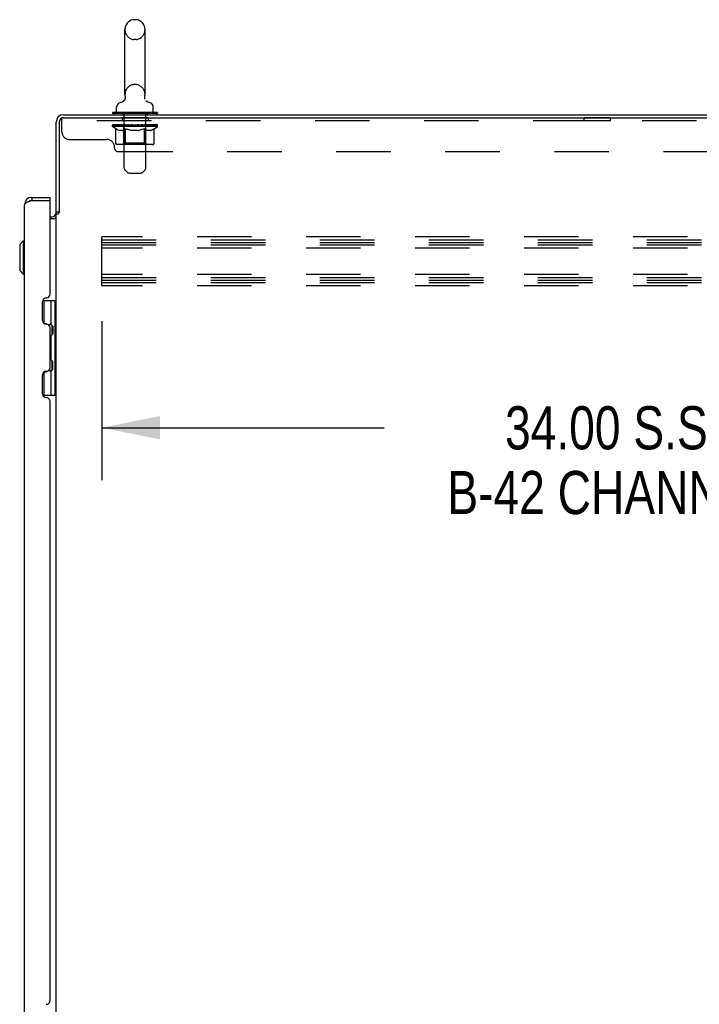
# Model space of a CAD drawing. Header units: inches. Extents: x 0 to 330, y 0 to 213.
# Tile 54 of 56: x 168 to 191, y 123 to 155. Entities that reach past the tile are written whole.
import ezdxf

# ---------------------------------------------------------------- set-up
doc = ezdxf.new("R2010")
doc.units = ezdxf.units.IN
doc.header["$LTSCALE"] = 18.135776
doc.header["$MEASUREMENT"] = 0
doc.linetypes.add('HIDDEN', pattern=[0.2, 0.1, -0.1])
doc.layers.get('0').update_dxf_attribs({"linetype": 'CONTINUOUS'})
for name, color, linetype in [('02___PRT_ALL_AXES', 7, 'CONTINUOUS'), ('DEFAULT_2', 8, 'HIDDEN'), ('DIMENSIONS', 7, 'CONTINUOUS')]:
    doc.layers.add(name, color=color, linetype=linetype)
doc.styles.get("Standard").update_dxf_attribs({"font": 'txt', "width": 0.8})
doc.dimstyles.new('DIMSTYLE_2', dxfattribs={"dimtxt": 1.435345, "dimasz": 1.939655, "dimexe": 0.09, "dimexo": 0.07, "dimgap": 0.037, "dimtad": 0, "dimtih": 1, "dimtoh": 1, "dimzin": 4, "dimdsep": 46, "dimtxsty": 'Standard', "dimblk": '_FILLED', "dimblk1": '_FILLED', "dimblk2": '_FILLED', "dimcen": 0.09, "dimadec": 0, "dimazin": 0, "dimtfac": 1, "dimtofl": 0, "dimtmove": 0, "dimatfit": 3, "dimldrblk": '_FILLED', "dimfxl": 0, "dimtolj": 1, "dimtzin": 4, "dimarcsym": 0})

# ---------------------------------------------------------------- blocks, each defined once
blk = doc.blocks.new('_FILLED')
at = {"color": 0, "linetype": 'ByBlock'}
blk.add_solid([(0, 0), (-1, 0.2), (-1, -0.2)], dxfattribs=at)
blk = doc.blocks.new('*D3')
at = {"layer": 'DIMENSIONS', "color": 2, "linetype": 'Continuous'}
for p, q in [((170.808, 145.225), (170.808, 139.931)), ((204.808, 145.225), (204.808, 139.931)), ((170.808, 141.677), (180.201, 141.677)), ((204.808, 141.677), (195.415, 141.677))]:
    blk.add_line(p, q, dxfattribs=at)
at = {"layer": 'DIMENSIONS', "color": 2, "linetype": 'Continuous', "xscale": 1.9396551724, "yscale": 1.9396551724, "zscale": 1.9396551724, "rotation": 180}
blk.add_blockref('_FILLED', (170.808, 141.677), dxfattribs=at)
at = {"layer": 'DIMENSIONS', "color": 2, "linetype": 'Continuous', "xscale": 1.9396551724, "yscale": 1.9396551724, "zscale": 1.9396551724}
blk.add_blockref('_FILLED', (204.808, 141.677), dxfattribs=at)
at = {"layer": 'DIMENSIONS', "color": 2, "linetype": 'Continuous', "insert": (187.808, 142.394), "char_height": 1.43534, "width": 13.77931, "attachment_point": 2, "line_spacing_factor": 0.9}
blk.add_mtext('34.00 S.S.\\PB-42 CHANNEL', dxfattribs=at)

msp = doc.modelspace()

# ---------------------------------------------------------------- linework, layer by layer
at = {"color": 7, "linetype": 'Continuous'}
for p, q in [((171.95, 155.25), (171.874, 155.25)), ((171.578, 152.76), (171.578, 154.92)), ((172.246, 152.76), (172.246, 154.92)), ((172.237, 152.668), (172.237, 152.674)), ((172.237, 152.656), (172.237, 152.662)), ((172.239, 152.644), (172.238, 152.65)), ((172.239, 152.691), (172.24, 152.696)), ((172.241, 152.633), (172.239, 152.639)), ((172.247, 152.61), (172.245, 152.616)), ((171.302, 152.188), (171.302, 152.344)), ((171.521, 152.538), (171.516, 152.535)), ((172.249, 152.605), (172.247, 152.61)), ((172.522, 152.188), (172.522, 152.344)), ((171.162, 152.168), (171.162, 152.126)), ((172.662, 152.168), (171.162, 152.168)), ((172.662, 152.126), (171.162, 152.126)), ((171.197, 152.126), (171.197, 152.09)), ((172.627, 152.126), (172.627, 152.09)), ((172.662, 152.168), (172.662, 152.126)), ((168.48, 149.34), (168.48, 149.236)), ((169.087, 149.236), (169.087, 149.34)), ((169.087, 149.236), (169.067, 149.236)), ((169.391, 148.85), (169.287, 148.85)), ((168.076, 147.773), (168.194, 147.891)), ((168.076, 147.773), (168.076, 146.907)), ((168.194, 147.891), (168.194, 146.789)), ((168.194, 147.891), (168.233, 147.891)), ((168.076, 146.907), (168.194, 146.789)), ((168.194, 146.789), (168.233, 146.789)), ((168.844, 145.915), (169.287, 145.915)), ((168.893, 145.146), (168.893, 145.915)), ((169.11, 145.915), (169.11, 145.126)), ((169.248, 145.915), (169.248, 142.766)), ((168.973, 145.138), (168.909, 145.138)), ((169.174, 145.062), (169.11, 145.126)), ((169.174, 144.8), (169.11, 144.736)), ((169.158, 144.784), (169.158, 145.078)), ((169.174, 145.062), (169.174, 144.8)), ((169.11, 144.736), (169.11, 143.944)), ((169.174, 143.881), (169.11, 143.944)), ((169.158, 143.603), (169.158, 143.897)), ((169.174, 143.619), (169.174, 143.881)), ((168.893, 142.766), (168.893, 143.534)), ((168.909, 143.543), (168.973, 143.543)), ((169.174, 143.619), (169.11, 143.555)), ((169.11, 143.555), (169.11, 142.766)), ((168.844, 142.766), (169.287, 142.766))]:
    msp.add_line(p, q, dxfattribs=at)
at = {"color": 3, "linetype": 'Continuous'}
for p, q in [((169.534, 152.09), (205.235, 152.09)), ((169.534, 151.986), (205.173, 151.986)), ((169.287, 148.837), (169.287, 151.844)), ((169.391, 151.843), (169.391, 148.839)), ((168.48, 149.34), (169.087, 149.34)), ((168.233, 69.087), (168.233, 149.094)), ((168.48, 149.236), (168.448, 149.225)), ((168.48, 149.236), (169.067, 149.236)), ((169.087, 146.125), (169.087, 149.216)), ((169.087, 148.694), (169.145, 148.694)), ((169.287, 69.383), (169.287, 148.798)), ((169.287, 148.798), (169.362, 148.798)), ((169.087, 148.642), (169.262, 148.642)), ((169.277, 148.664), (169.279, 148.666)), ((168.837, 145.25), (168.837, 145.877)), ((168.961, 146.001), (168.963, 146.001)), ((168.963, 145.126), (168.961, 145.126)), ((169.087, 143.679), (169.087, 145.002)), ((168.961, 143.555), (168.963, 143.555)), ((168.837, 142.804), (168.837, 143.431)), ((168.963, 142.68), (168.961, 142.68)), ((169.087, 122.625), (169.087, 142.556)), ((168.961, 122.501), (168.963, 122.501))]:
    msp.add_line(p, q, dxfattribs=at)
at = {"color": 7, "linetype": 'Continuous'}
for points in [[(171.584, 152.696), (171.585, 152.691), (171.586, 152.685), (171.586, 152.679), (171.587, 152.674), (171.587, 152.668), (171.587, 152.662), (171.587, 152.656), (171.586, 152.65), (171.586, 152.645), (171.585, 152.639), (171.584, 152.633), (171.582, 152.627), (171.581, 152.622), (171.579, 152.616), (171.577, 152.611), (171.575, 152.605), (171.572, 152.6), (171.57, 152.595), (171.567, 152.59), (171.564, 152.584), (171.561, 152.58), (171.558, 152.575), (171.554, 152.57), (171.551, 152.565), (171.547, 152.561), (171.543, 152.557), (171.539, 152.553), (171.534, 152.549), (171.53, 152.545), (171.526, 152.541), (171.521, 152.538)], [(172.245, 152.616), (172.243, 152.622), (172.242, 152.627), (172.241, 152.633), (172.239, 152.639), (172.239, 152.644), (172.238, 152.65), (172.237, 152.656), (172.237, 152.662), (172.237, 152.668), (172.237, 152.674), (172.238, 152.679), (172.238, 152.685), (172.239, 152.691)], [(172.238, 152.679), (172.238, 152.685), (172.239, 152.691)]]:
    msp.add_lwpolyline(points, dxfattribs=at)
at = {"color": 3, "linetype": 'Continuous'}
for points in [[(168.401, 149.207), (168.386, 149.201), (168.371, 149.195), (168.357, 149.189), (168.343, 149.183), (168.33, 149.177), (168.317, 149.171), (168.306, 149.165), (168.295, 149.159), (168.284, 149.153), (168.275, 149.147), (168.266, 149.141), (168.259, 149.135), (168.252, 149.13), (168.247, 149.124), (168.242, 149.118), (168.238, 149.112), (168.236, 149.106), (168.234, 149.1), (168.233, 149.094)], [(168.448, 149.225), (168.432, 149.219), (168.416, 149.213), (168.401, 149.207)], [(169.362, 148.798), (169.363, 148.799), (169.365, 148.801), (169.367, 148.803), (169.369, 148.804), (169.37, 148.806), (169.371, 148.807), (169.372, 148.809), (169.373, 148.81), (169.374, 148.811), (169.375, 148.813), (169.376, 148.814), (169.377, 148.815), (169.378, 148.817)], [(169.378, 148.817), (169.38, 148.821), (169.381, 148.822), (169.382, 148.824), (169.382, 148.826), (169.383, 148.827), (169.385, 148.829), (169.386, 148.831), (169.387, 148.833), (169.388, 148.835), (169.39, 148.837), (169.391, 148.839)], [(169.262, 148.642), (169.262, 148.644), (169.261, 148.646), (169.262, 148.648), (169.262, 148.65), (169.263, 148.651), (169.264, 148.653), (169.265, 148.654), (169.266, 148.656), (169.268, 148.657), (169.27, 148.659), (169.271, 148.66), (169.273, 148.662), (169.277, 148.664)], [(169.279, 148.666), (169.281, 148.667), (169.283, 148.669), (169.285, 148.67), (169.286, 148.672), (169.286, 148.673), (169.287, 148.675), (169.287, 148.676)]]:
    msp.add_lwpolyline(points, dxfattribs=at)
at = {"color": 7, "linetype": 'Continuous'}
for centre, radius, start, end in [((171.912, 154.92), 0.334, 102.4284, 180), ((171.874, 155.093), 0.157, 90, 102.4284), ((171.95, 155.093), 0.157, 77.5716, 90), ((171.912, 154.92), 0.334, 0, 77.5716), ((171.912, 152.76), 0.334, 180, 191.0697), ((171.912, 152.76), 0.334, 348.9303, 360), ((171.459, 152.344), 0.157, 101.6478, 180), ((171.376, 152.749), 0.257, 281.6478, 311.9717), ((172.449, 152.749), 0.257, 228.0281, 258.3522), ((172.365, 152.344), 0.157, 0, 78.3522), ((171.322, 152.188), 0.02, 180, 270), ((172.502, 152.188), 0.02, 270, 360), ((168.48, 149.094), 0.142, 90, 131.3387), ((168.487, 149.086), 0.15, 97.2796, 128.0702), ((169.173, 145.034), 0.116, 122.8419, 159.6141), ((169.173, 144.828), 0.116, 222.7197, 237.1581), ((168.637, 144.561), 0.472, 0, 17.6919), ((168.637, 144.12), 0.472, 342.3081, 360), ((169.173, 143.853), 0.116, 122.8419, 137.2803), ((169.173, 143.647), 0.116, 200.3834, 237.1581)]:
    msp.add_arc(centre, radius, start, end, dxfattribs=at)
at = {"color": 3, "linetype": 'Continuous'}
for centre, radius, start, end in [((169.534, 151.844), 0.246, 90, 180), ((169.534, 151.843), 0.143, 90, 180), ((168.48, 149.094), 0.246, 90, 180), ((169.067, 149.216), 0.02, 0, 90), ((169.145, 148.837), 0.142, 270, 360), ((168.963, 146.125), 0.124, 270, 359.9999), ((168.961, 145.877), 0.124, 90, 180), ((168.961, 145.25), 0.124, 180, 270), ((168.963, 145.002), 0.124, 360, 90), ((168.961, 143.431), 0.124, 90, 180), ((168.963, 143.679), 0.124, 270, 359.9999), ((168.961, 142.804), 0.124, 180, 270), ((168.963, 142.556), 0.124, 360, 90), ((168.963, 122.625), 0.124, 270, 359.9999)]:
    msp.add_arc(centre, radius, start, end, dxfattribs=at)
at = {"layer": '02___PRT_ALL_AXES', "color": 8, "linetype": 'HIDDEN'}
for p, q in [((171.48, 151.986), (171.48, 151.882)), ((172.355, 151.986), (171.48, 151.986)), ((172.355, 151.986), (172.355, 151.882)), ((186.855, 151.882), (186.855, 151.986)), ((187.73, 151.986), (186.855, 151.986)), ((187.73, 151.882), (187.73, 151.986)), ((172.355, 151.882), (171.48, 151.882)), ((187.73, 151.882), (186.855, 151.882))]:
    msp.add_line(p, q, dxfattribs=at)
at = {"layer": 'DEFAULT_2', "color": 8, "linetype": 'HIDDEN'}
for p, q in [((171.95, 154.59), (171.874, 154.59)), ((171.95, 153.09), (171.874, 153.09)), ((169.48, 151.516), (169.48, 151.986)), ((169.534, 151.986), (169.48, 151.986)), ((171.507, 152.168), (171.507, 152.09)), ((171.547, 150.323), (171.547, 152.138)), ((172.277, 150.323), (172.277, 152.138)), ((172.317, 152.168), (172.317, 152.09)), ((205.105, 151.882), (169.48, 151.882)), ((171.169, 151.694), (171.169, 151.741)), ((171.169, 151.74), (171.525, 151.74)), ((171.276, 151.618), (171.169, 151.694)), ((172.656, 151.694), (171.169, 151.694)), ((171.17, 151.74), (171.17, 151.746)), ((171.31, 151.744), (171.17, 151.746)), ((171.18, 151.741), (171.18, 151.748)), ((171.19, 151.737), (171.19, 151.741)), ((171.19, 151.737), (172.634, 151.737)), ((171.201, 151.737), (171.201, 151.741)), ((171.202, 151.737), (171.202, 151.741)), ((171.213, 151.741), (171.213, 151.748)), ((171.233, 151.737), (171.233, 151.741)), ((171.235, 151.737), (171.235, 151.741)), ((171.268, 151.741), (171.268, 151.748)), ((171.285, 151.737), (171.285, 151.741)), ((171.289, 151.737), (171.289, 151.741)), ((171.31, 151.74), (171.31, 151.744)), ((171.342, 151.741), (171.342, 151.748)), ((171.344, 151.737), (171.344, 151.74)), ((171.344, 151.737), (171.344, 151.74)), ((171.348, 151.737), (171.348, 151.74)), ((171.357, 151.737), (171.357, 151.741)), ((171.357, 151.737), (171.357, 151.74)), ((171.361, 151.737), (171.361, 151.741)), ((171.365, 151.737), (171.365, 151.741)), ((171.368, 151.737), (171.368, 151.74)), ((171.388, 151.737), (171.388, 151.74)), ((171.406, 151.737), (171.406, 151.74)), ((171.408, 151.737), (171.408, 151.743)), ((171.434, 151.741), (171.434, 151.748)), ((171.434, 151.737), (171.434, 151.74)), ((171.446, 151.737), (171.446, 151.741)), ((171.451, 151.737), (171.451, 151.741)), ((171.459, 151.737), (171.459, 151.74)), ((171.474, 151.737), (171.474, 151.745)), ((171.495, 151.737), (171.495, 151.74)), ((171.498, 151.737), (171.498, 151.74)), ((171.525, 151.737), (171.525, 151.74)), ((171.603, 151.74), (171.538, 151.74)), ((171.54, 151.741), (171.54, 151.748)), ((171.546, 151.142), (171.546, 151.69)), ((171.548, 151.737), (171.548, 151.741)), ((171.554, 151.737), (171.554, 151.741)), ((171.561, 151.737), (171.561, 151.747)), ((171.568, 151.737), (171.568, 151.74)), ((171.58, 151.737), (171.58, 151.74)), ((171.603, 151.737), (171.603, 151.74)), ((171.691, 151.74), (171.629, 151.74)), ((171.652, 151.737), (171.652, 151.74)), ((171.658, 151.741), (171.658, 151.748)), ((171.662, 151.737), (171.662, 151.741)), ((171.665, 151.737), (171.665, 151.748)), ((171.668, 151.737), (171.668, 151.741)), ((171.678, 151.737), (171.678, 151.741)), ((171.691, 151.737), (171.691, 151.74)), ((171.786, 151.74), (171.728, 151.74)), ((171.744, 151.737), (171.744, 151.74)), ((171.777, 151.74), (171.912, 151.748)), ((171.783, 151.741), (171.783, 151.748)), ((171.784, 151.748), (171.783, 151.748)), ((171.783, 151.737), (171.783, 151.741)), ((171.784, 151.741), (171.784, 151.748)), ((171.786, 151.737), (171.786, 151.74)), ((171.789, 151.737), (171.789, 151.741)), ((171.79, 151.737), (171.79, 151.741)), ((171.884, 151.74), (171.833, 151.74)), ((171.841, 151.737), (171.841, 151.74)), ((171.884, 151.737), (171.884, 151.74)), ((171.909, 151.741), (171.909, 151.741)), ((171.909, 151.737), (171.909, 151.741)), ((171.909, 151.737), (171.909, 151.741)), ((171.912, 151.741), (171.912, 151.748)), ((171.912, 151.748), (172.047, 151.74)), ((171.915, 151.737), (171.915, 151.741)), ((171.915, 151.737), (171.915, 151.741)), ((171.915, 151.741), (171.915, 151.741)), ((171.94, 151.737), (171.94, 151.74)), ((171.94, 151.74), (171.991, 151.74)), ((171.983, 151.737), (171.983, 151.74)), ((172.034, 151.737), (172.034, 151.741)), ((172.035, 151.737), (172.035, 151.741)), ((172.038, 151.737), (172.038, 151.74)), ((172.038, 151.74), (172.096, 151.74)), ((172.04, 151.741), (172.04, 151.748)), ((172.04, 151.748), (172.041, 151.748)), ((172.041, 151.741), (172.041, 151.748)), ((172.041, 151.737), (172.041, 151.741)), ((172.08, 151.737), (172.08, 151.74)), ((172.133, 151.737), (172.133, 151.74)), ((172.133, 151.74), (172.195, 151.74)), ((172.146, 151.737), (172.146, 151.741)), ((172.156, 151.737), (172.156, 151.741)), ((172.159, 151.737), (172.159, 151.748)), ((172.162, 151.737), (172.162, 151.741)), ((172.166, 151.741), (172.166, 151.748)), ((172.172, 151.737), (172.172, 151.74)), ((172.221, 151.737), (172.221, 151.74)), ((172.221, 151.74), (172.286, 151.74)), ((172.244, 151.737), (172.244, 151.74)), ((172.256, 151.737), (172.256, 151.74)), ((172.263, 151.737), (172.263, 151.747)), ((172.27, 151.737), (172.27, 151.741)), ((172.276, 151.737), (172.276, 151.741)), ((172.278, 151.142), (172.278, 151.69)), ((172.284, 151.741), (172.284, 151.748)), ((172.299, 151.737), (172.299, 151.74)), ((172.299, 151.74), (172.528, 151.74)), ((172.326, 151.737), (172.326, 151.74)), ((172.329, 151.737), (172.329, 151.74)), ((172.35, 151.737), (172.35, 151.745)), ((172.365, 151.737), (172.365, 151.74)), ((172.373, 151.737), (172.373, 151.741)), ((172.378, 151.737), (172.378, 151.741)), ((172.39, 151.741), (172.39, 151.748)), ((172.39, 151.737), (172.39, 151.74)), ((172.416, 151.737), (172.416, 151.743)), ((172.418, 151.737), (172.418, 151.74)), ((172.436, 151.737), (172.436, 151.74)), ((172.456, 151.737), (172.456, 151.74)), ((172.46, 151.737), (172.46, 151.741)), ((172.463, 151.737), (172.463, 151.741)), ((172.467, 151.737), (172.467, 151.741)), ((172.467, 151.737), (172.467, 151.74)), ((172.476, 151.737), (172.476, 151.74)), ((172.48, 151.737), (172.48, 151.74)), ((172.48, 151.737), (172.48, 151.74)), ((172.482, 151.741), (172.482, 151.748)), ((172.535, 151.737), (172.535, 151.741)), ((172.539, 151.737), (172.539, 151.741)), ((172.548, 151.618), (172.656, 151.694)), ((172.556, 151.741), (172.556, 151.748)), ((172.589, 151.737), (172.589, 151.741)), ((172.591, 151.737), (172.591, 151.741)), ((172.611, 151.741), (172.611, 151.748)), ((172.622, 151.737), (172.622, 151.741)), ((172.623, 151.737), (172.623, 151.741)), ((172.634, 151.737), (172.634, 151.741)), ((172.644, 151.741), (172.644, 151.748)), ((172.656, 151.694), (172.656, 151.748)), ((171.276, 151.139), (171.276, 151.618)), ((171.276, 151.618), (171.296, 151.605)), ((171.316, 151.593), (171.296, 151.605)), ((171.335, 151.583), (171.316, 151.593)), ((171.355, 151.575), (171.335, 151.583)), ((171.374, 151.568), (171.354, 151.575)), ((171.392, 151.563), (171.373, 151.568)), ((171.478, 151.563), (171.392, 151.563)), ((171.478, 151.563), (171.497, 151.568)), ((171.516, 151.575), (171.497, 151.568)), ((171.535, 151.583), (171.516, 151.575)), ((171.555, 151.593), (171.535, 151.583)), ((171.574, 151.605), (171.554, 151.593)), ((171.594, 151.618), (171.574, 151.605)), ((171.594, 151.139), (171.594, 151.618)), ((171.594, 151.618), (171.634, 151.605)), ((171.674, 151.593), (171.634, 151.605)), ((171.712, 151.583), (171.673, 151.593)), ((171.751, 151.575), (171.712, 151.583)), ((171.789, 151.568), (171.75, 151.575)), ((171.826, 151.563), (171.788, 151.568)), ((171.998, 151.563), (171.826, 151.563)), ((171.998, 151.563), (172.036, 151.568)), ((172.074, 151.575), (172.035, 151.568)), ((172.112, 151.583), (172.073, 151.575)), ((172.151, 151.593), (172.112, 151.583)), ((172.19, 151.605), (172.15, 151.593)), ((172.23, 151.618), (172.19, 151.605)), ((172.23, 151.139), (172.23, 151.618)), ((172.23, 151.618), (172.25, 151.605)), ((172.27, 151.593), (172.25, 151.605)), ((172.289, 151.583), (172.269, 151.593)), ((172.308, 151.575), (172.289, 151.583)), ((172.327, 151.568), (172.308, 151.575)), ((172.346, 151.563), (172.327, 151.568)), ((172.432, 151.563), (172.346, 151.563)), ((172.432, 151.563), (172.451, 151.568)), ((172.47, 151.575), (172.45, 151.568)), ((172.489, 151.583), (172.47, 151.575)), ((172.508, 151.593), (172.489, 151.583)), ((172.528, 151.605), (172.508, 151.593)), ((172.548, 151.618), (172.528, 151.605)), ((172.548, 151.139), (172.548, 151.618)), ((169.73, 151.266), (170.98, 151.266)), ((171.23, 150.986), (171.23, 151.016)), ((172.498, 151.095), (171.326, 151.095)), ((171.546, 151.142), (171.499, 151.095)), ((172.278, 151.142), (171.546, 151.142)), ((172.205, 151.095), (172.208, 151.095)), ((172.214, 151.098), (172.217, 151.1)), ((172.217, 151.1), (172.219, 151.103)), ((172.224, 151.111), (172.226, 151.116)), ((172.226, 151.116), (172.228, 151.121)), ((172.278, 151.142), (172.325, 151.095)), ((171.355, 150.861), (203.23, 150.861)), ((171.648, 150.181), (171.576, 150.252)), ((171.718, 150.151), (172.106, 150.151)), ((172.176, 150.181), (172.248, 150.252)), ((170.808, 146.403), (170.808, 148.028)), ((204.808, 148.028), (170.808, 148.028)), ((170.808, 147.924), (204.808, 147.924)), ((170.808, 147.84), (204.808, 147.84)), ((170.808, 147.757), (204.808, 147.757)), ((204.808, 147.653), (170.808, 147.653)), ((204.808, 146.778), (170.808, 146.778)), ((170.808, 146.674), (204.808, 146.674)), ((170.808, 146.59), (204.808, 146.59)), ((170.808, 146.507), (204.808, 146.507)), ((204.808, 146.403), (170.808, 146.403))]:
    msp.add_line(p, q, dxfattribs=at)
for points in [[(171.326, 151.095), (171.32, 151.095), (171.314, 151.096), (171.309, 151.098), (171.303, 151.1), (171.297, 151.103), (171.292, 151.107), (171.288, 151.111), (171.284, 151.116), (171.281, 151.121), (171.278, 151.126), (171.277, 151.132), (171.276, 151.139)], [(171.619, 151.095), (171.616, 151.095), (171.613, 151.096), (171.61, 151.098), (171.607, 151.1), (171.605, 151.103), (171.602, 151.107), (171.6, 151.111), (171.598, 151.116), (171.596, 151.121), (171.595, 151.126), (171.594, 151.132), (171.594, 151.139)], [(172.208, 151.095), (172.211, 151.096), (172.214, 151.098)], [(172.219, 151.103), (172.222, 151.107), (172.224, 151.111)], [(172.228, 151.121), (172.229, 151.126), (172.23, 151.132), (172.23, 151.139)], [(172.229, 151.126), (172.23, 151.132), (172.23, 151.139)], [(172.498, 151.095), (172.504, 151.095), (172.51, 151.096), (172.515, 151.098), (172.521, 151.1), (172.527, 151.103), (172.532, 151.107), (172.536, 151.111), (172.54, 151.116), (172.543, 151.121), (172.546, 151.126), (172.547, 151.132), (172.548, 151.139)]]:
    msp.add_lwpolyline(points, dxfattribs=at)
for centre, radius, start, end in [((171.912, 154.92), 0.334, 180, 257.5716), ((171.912, 154.92), 0.334, 282.4284, 360), ((171.874, 154.747), 0.157, 257.5716, 270), ((171.95, 154.747), 0.157, 270, 282.4284), ((171.912, 152.76), 0.334, 102.4284, 180), ((171.874, 152.933), 0.157, 90, 102.4284), ((171.95, 152.933), 0.157, 77.5716, 90), ((171.912, 152.76), 0.334, 0, 77.5716), ((171.517, 152.138), 0.03, 0, 90), ((172.307, 152.138), 0.03, 90, 180), ((171.499, 151.69), 0.0466, 0, 90), ((172.325, 151.69), 0.0466, 90, 180), ((169.73, 151.516), 0.25, 180, 270), ((170.98, 151.016), 0.25, 0, 90), ((171.355, 150.986), 0.125, 180, 270), ((171.647, 150.323), 0.1, 180, 225), ((172.177, 150.323), 0.1, 315, 360), ((171.718, 150.251), 0.1, 225, 270), ((172.106, 150.251), 0.1, 270, 315)]:
    msp.add_arc(centre, radius, start, end, dxfattribs=at)
for centre, major_axis, ratio, start_param, end_param in [((171.912, 151.748), (0.743, 0.008), 0.059247, 9.249624, 9.431866), ((171.912, 151.748), (0.744, 0), 0.060167, -3.084065, -2.96706), ((171.912, 151.748), (0.743, 0.015), 0.056515, 2.79136, 2.965893), ((171.197, 151.735), (0.232, -0.002), 0.059247, 0.601702, 1.645657), ((171.117, 151.735), (0.232, 0.002), 0.059247, 0.251393, 1.295349), ((171.912, 151.748), (0.743, -0.008), 0.059247, -2.966439, -2.791906), ((171.117, 151.727), (0.232, 0.005), 0.056515, 1.199244, 1.294804), ((171.197, 151.727), (0.232, 0), 0.060167, 1.549477, 1.645036), ((171.145, 151.727), (0.232, 0.002), 0.059247, 1.16236, 1.374323), ((171.201, 151.729), (0.192, 0.002), 0.059247, 1.051627, 1.625044), ((171.178, 151.729), (0.192, 0.004), 0.056515, 0.876548, 1.449966), ((171.246, 151.729), (0.192, 0), 0.060167, 1.226781, 1.800198), ((171.912, 151.748), (0.743, 0.022), 0.052059, 2.616423, 2.790956), ((171.27, 151.735), (0.232, -0.005), 0.056515, 0.77678, 1.820736), ((171.113, 151.735), (0.232, 0.005), 0.056515, 0.076315, 1.120271), ((171.912, 151.748), (0.743, -0.015), 0.056515, -2.79136, -2.616827), ((171.113, 151.727), (0.232, 0.007), 0.052059, 1.024308, 1.119867), ((171.27, 151.727), (0.232, -0.002), 0.059247, 1.724631, 1.82019), ((171.177, 151.729), (0.192, 0.006), 0.052059, 0.701611, 1.275029), ((171.311, 151.729), (0.192, -0.002), 0.059247, 1.401935, 1.975352), ((171.912, 151.748), (0.743, 0.029), 0.046022, 2.441677, 2.61621), ((171.363, 151.735), (0.232, -0.007), 0.052059, 0.951717, 1.995673), ((171.133, 151.735), (0.232, 0.007), 0.052059, -0.098622, 0.945334), ((171.912, 151.748), (0.743, -0.022), 0.052059, -2.616423, -2.441891), ((171.133, 151.727), (0.232, 0.009), 0.046022, 0.849561, 0.945121), ((171.363, 151.727), (0.232, -0.005), 0.056515, 1.899709, 1.995269), ((171.199, 151.729), (0.192, 0.007), 0.046022, 0.526865, 1.100283), ((171.394, 151.729), (0.192, -0.004), 0.056515, 1.577013, 2.150431), ((171.145, 151.735), (0.232, 0), 0.060167, 0.426548, 0.780915), ((171.912, 151.748), (0.743, 0.034), 0.038593, 2.267147, 2.44168), ((171.473, 151.735), (0.232, -0.009), 0.046022, 1.126463, 2.170419), ((171.912, 151.748), (0.743, -0.029), 0.046022, -2.441677, -2.267144), ((171.176, 151.735), (0.232, 0.009), 0.046022, -0.273368, 0.770588), ((171.176, 151.727), (0.232, 0.011), 0.038593, 0.675031, 0.77059), ((171.473, 151.727), (0.232, -0.007), 0.052059, 2.074646, 2.170205), ((171.242, 151.729), (0.192, 0.009), 0.038593, 0.352335, 0.925752), ((171.493, 151.729), (0.192, -0.006), 0.052059, 1.75195, 2.325367), ((171.912, 151.748), (0.743, 0.039), 0.030002, 2.09283, 2.267363), ((171.596, 151.735), (0.232, -0.011), 0.038593, 1.300994, 2.344949), ((171.912, 151.748), (0.743, -0.034), 0.038593, -2.267147, -2.092614), ((171.242, 151.735), (0.232, 0.011), 0.038593, -0.447899, 0.596057), ((171.242, 151.727), (0.232, 0.012), 0.030002, 0.500714, 0.596274), ((171.596, 151.727), (0.232, -0.009), 0.046022, 2.249392, 2.344952), ((171.305, 151.729), (0.192, 0.01), 0.030002, 0.178018, 0.751436), ((171.604, 151.729), (0.192, -0.007), 0.046022, 1.926696, 2.500114), ((171.329, 151.735), (0.232, 0.012), 0.030002, -0.622215, 0.421741), ((171.912, 151.748), (0.743, 0.042), 0.020513, 1.918702, 2.093235), ((171.728, 151.735), (0.232, -0.012), 0.030002, 1.47531, 2.519266), ((171.912, 151.748), (0.743, -0.039), 0.030002, -2.09283, -1.918297), ((171.329, 151.727), (0.232, 0.013), 0.020513, 0.326586, 0.422146), ((171.728, 151.727), (0.232, -0.011), 0.038593, 2.423923, 2.519482), ((171.387, 151.729), (0.192, 0.011), 0.020513, 0.00389, 0.577307), ((171.726, 151.729), (0.192, -0.009), 0.038593, 2.101227, 2.674644), ((171.433, 151.735), (0.232, 0.013), 0.020513, -0.796343, 0.247613), ((171.912, 151.748), (0.743, 0.044), 0.010411, 1.744712, 1.919245), ((171.867, 151.735), (0.232, -0.013), 0.020513, 1.649438, 2.693394), ((171.912, 151.748), (0.743, -0.042), 0.020513, -1.918702, -1.744169), ((171.433, 151.727), (0.232, 0.014), 0.010411, 0.152596, 0.248156), ((171.867, 151.727), (0.232, -0.012), 0.030002, 2.598239, 2.693799), ((171.485, 151.729), (0.192, 0.011), 0.010411, 6.113086, 6.686503), ((171.852, 151.729), (0.192, -0.01), 0.030002, 2.275543, 2.848961), ((171.552, 151.735), (0.232, 0.014), 0.010411, -0.970333, -0.000837), ((172.006, 151.735), (0.232, -0.014), 0.010411, 1.823428, 2.867384), ((171.912, 151.748), (0.743, -0.044), 0.010411, -1.744712, -1.570179), ((172.006, 151.727), (0.232, -0.013), 0.020513, 2.772368, 2.867927), ((171.981, 151.729), (0.192, -0.011), 0.020513, 2.449671, 3.023089), ((171.818, 151.735), (0.232, 0.014), 0.010411, 0.274209, 1.318165), ((171.717, 151.729), (0.192, 0.011), 0.010411, -0.000452, 0.517932), ((171.681, 151.727), (0.232, 0.014), 0.010411, 0.099676, 0.195236), ((171.912, 151.748), (0.743, 0.044), 0.010411, -1.571413, -1.39688), ((172.143, 151.727), (0.232, -0.014), 0.010411, 2.946357, 3.041917), ((172.107, 151.729), (0.192, -0.011), 0.010411, 2.623661, 3.142044), ((171.957, 151.735), (0.232, 0.013), 0.020513, 0.448199, 1.492154), ((171.843, 151.729), (0.192, 0.011), 0.020513, 0.118504, 0.691921), ((171.818, 151.727), (0.232, 0.013), 0.020513, 0.273666, 0.369225), ((172.272, 151.735), (0.232, -0.014), 0.010411, -3.140756, -2.17126), ((171.912, 151.748), (0.743, 0.042), 0.020513, -1.397424, -1.222891), ((171.912, 151.748), (0.743, -0.044), 0.010411, 1.222347, 1.39688), ((172.096, 151.735), (0.232, 0.012), 0.030002, 0.622327, 1.666283), ((171.972, 151.729), (0.192, 0.01), 0.030002, 0.292632, 0.86605), ((172.339, 151.729), (0.192, -0.011), 0.010411, 2.738275, 3.311692), ((172.391, 151.735), (0.232, -0.013), 0.020513, 2.89398, 3.937936), ((171.957, 151.727), (0.232, 0.012), 0.030002, 0.447794, 0.543354), ((172.391, 151.727), (0.232, -0.014), 0.010411, 2.893437, 2.988996), ((171.912, 151.748), (0.743, 0.039), 0.030002, -1.223295, -1.048762), ((171.912, 151.748), (0.743, -0.042), 0.020513, 1.048358, 1.222891), ((172.228, 151.735), (0.232, 0.011), 0.038593, 0.796643, 1.840599), ((172.098, 151.729), (0.192, 0.009), 0.038593, 0.466948, 1.040366), ((172.437, 151.729), (0.192, -0.011), 0.020513, 2.564285, 3.137703), ((172.495, 151.735), (0.232, -0.012), 0.030002, 2.719852, 3.763807), ((172.351, 151.735), (0.232, 0.009), 0.046022, 0.971174, 2.01513), ((172.096, 151.727), (0.232, 0.011), 0.038593, 0.62211, 0.71767), ((172.495, 151.727), (0.232, -0.013), 0.020513, 2.719447, 2.815007), ((171.912, 151.748), (0.743, 0.034), 0.038593, -1.048979, -0.874446), ((171.912, 151.748), (0.743, -0.039), 0.030002, 0.874229, 1.048762), ((172.22, 151.729), (0.192, 0.007), 0.046022, 0.641479, 1.214897), ((172.461, 151.735), (0.232, 0.007), 0.052059, 1.14592, 2.189876), ((172.519, 151.729), (0.192, -0.01), 0.030002, 2.390157, 2.963574), ((172.582, 151.735), (0.232, -0.011), 0.038593, 2.545535, 3.589491), ((172.331, 151.729), (0.192, 0.006), 0.052059, 0.816225, 1.389643), ((172.228, 151.727), (0.232, 0.009), 0.046022, 0.796641, 0.892201), ((172.582, 151.727), (0.232, -0.012), 0.030002, 2.545319, 2.640878), ((172.554, 151.735), (0.232, 0.005), 0.056515, 1.320857, 2.364813), ((171.912, 151.748), (0.743, 0.029), 0.046022, -0.874448, -0.699915), ((171.912, 151.748), (0.743, -0.034), 0.038593, 0.699913, 0.874446), ((172.648, 151.735), (0.232, -0.009), 0.046022, 2.371005, 3.41496), ((172.582, 151.729), (0.192, -0.009), 0.038593, 2.21584, 2.789258), ((172.43, 151.729), (0.192, 0.004), 0.056515, 0.991162, 1.564579), ((172.627, 151.735), (0.232, 0.002), 0.059247, 1.495935, 2.539891), ((172.691, 151.735), (0.232, -0.007), 0.052059, 2.196258, 3.240214), ((172.625, 151.729), (0.192, -0.007), 0.046022, 2.04131, 2.614727), ((172.351, 151.727), (0.232, 0.007), 0.052059, 0.971387, 1.066947), ((172.648, 151.727), (0.232, -0.011), 0.038593, 2.371002, 2.466562), ((172.679, 151.735), (0.232, 0), 0.060167, 1.671089, 2.715045), ((172.711, 151.735), (0.232, -0.005), 0.056515, 2.021322, 3.065278), ((172.513, 151.729), (0.192, 0.002), 0.059247, 1.16624, 1.739658), ((171.912, 151.748), (0.743, 0.022), 0.052059, -0.699702, -0.525169), ((171.912, 151.748), (0.743, -0.029), 0.046022, 0.525382, 0.699915), ((172.707, 151.735), (0.232, -0.002), 0.059247, 1.846243, 2.890199), ((172.647, 151.729), (0.192, -0.006), 0.052059, 1.866564, 2.439981), ((172.578, 151.729), (0.192, 0), 0.060167, 1.341394, 1.914812), ((172.646, 151.729), (0.192, -0.004), 0.056515, 1.691627, 2.265045), ((172.623, 151.729), (0.192, -0.002), 0.059247, 1.516549, 2.089966), ((172.461, 151.727), (0.232, 0.005), 0.056515, 1.146324, 1.241883), ((172.691, 151.727), (0.232, -0.009), 0.046022, 2.196472, 2.292031), ((171.912, 151.748), (0.743, 0.015), 0.056515, -0.524765, -0.350233), ((171.912, 151.748), (0.743, -0.022), 0.052059, 0.350636, 0.525169), ((172.554, 151.727), (0.232, 0.002), 0.059247, 1.321402, 1.416962), ((172.711, 151.727), (0.232, -0.007), 0.052059, 2.021726, 2.117285), ((171.912, 151.748), (0.743, 0.008), 0.059247, -0.349687, -0.175154), ((171.912, 151.748), (0.743, -0.015), 0.056515, 0.1757, 0.350233), ((172.627, 151.727), (0.232, 0), 0.060167, 1.496556, 1.592116), ((172.707, 151.727), (0.232, -0.005), 0.056515, 1.846789, 1.942348), ((172.679, 151.727), (0.232, -0.002), 0.059247, 1.67171, 1.76727), ((171.912, 151.748), (0.744, 0), 0.060167, -0.174533, 0), ((171.912, 151.748), (0.743, -0.008), 0.059247, 0.000621, 0.175154)]:
    msp.add_ellipse(centre, major_axis=major_axis, ratio=ratio, start_param=start_param, end_param=end_param, dxfattribs=at)

# ---------------------------------------------------------------- dimensions: what is measured, and where the dimension line sits
at = {"layer": 'DIMENSIONS', "color": 2, "linetype": 'Continuous'}
dim = msp.add_linear_dim(base=(170.808, 141.677), p1=(204.808, 145.295), p2=(170.808, 145.295), angle=180, text='<> S.S.\\PB-42 CHANNEL', dimstyle='DIMSTYLE_2', dxfattribs=at)
dim.commit()
dim.dimension.update_dxf_attribs({"geometry": '*D3', "text_midpoint": (187.808, 140.6), "dimtype": 160})

doc.saveas('drawing.dxf')
